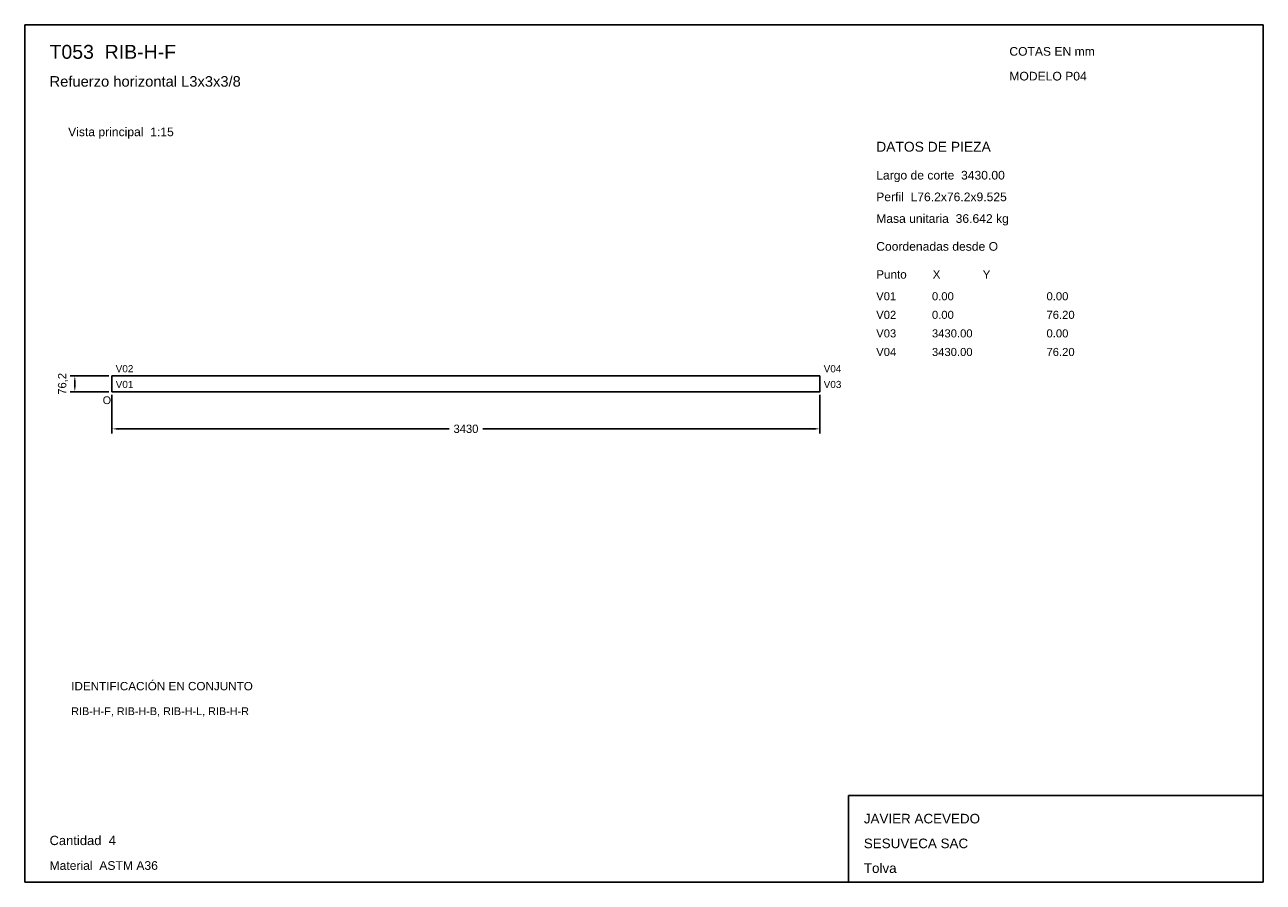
# Model space of a CAD drawing. Header units: millimetres. Extents: x 10 to 410, y 10 to 287.
import ezdxf

# ---------------------------------------------------------------- set-up
doc = ezdxf.new("R2010")
doc.units = ezdxf.units.MM
doc.styles.add('ARIAL', font='arial.ttf')
doc.dimstyles.get("Standard").update_dxf_attribs({"dimtxt": 2.5, "dimasz": 2.5, "dimexe": 1.25, "dimexo": 0.625, "dimtad": 1, "dimcen": 2.5, "dimazin": 3, "dimtfac": 1, "dimtmove": 0, "dimatfit": 3})

# ---------------------------------------------------------------- blocks, each defined once
blk = doc.blocks.new('_CLOSEDFILLED')
at = {"color": 0, "linetype": 'BYBLOCK'}
blk.add_solid([(-1, 0.16), (0, 0), (-1, -0.16)], dxfattribs=at)
blk = doc.blocks.new('*D1')
for p, q in [((38.17, 167.46), (38.17, 154.96)), ((266.83, 167.46), (266.83, 154.96)), ((40.17, 156.46), (147.1, 156.46)), ((157.9, 156.46), (264.83, 156.46))]:
    blk.add_line(p, q)
at = {"layer": 'Defpoints'}
for p in [(38.17, 168.46), (266.83, 168.46), (38.17, 156.46)]:
    blk.add_point(p, dxfattribs=at)
at = {"xscale": 2, "yscale": 2, "rotation": 180}
blk.add_blockref('_CLOSEDFILLED', (38.17, 156.46), dxfattribs=at)
at = {"xscale": 2, "yscale": 2}
blk.add_blockref('_CLOSEDFILLED', (266.83, 156.46), dxfattribs=at)
at = {"insert": (152.5, 156.46), "char_height": 2.7, "attachment_point": 5}
blk.add_mtext('3430', dxfattribs=at)

msp = doc.modelspace()

# ---------------------------------------------------------------- linework, layer by layer
for p, q in [((410, 287), (10, 287)), ((10, 287), (10, 10)), ((410, 10), (410, 287)), ((410, 38), (276, 38)), ((276, 38), (276, 10)), ((410, 10), (410, 38)), ((10, 10), (410, 10)), ((276, 10), (410, 10))]:
    msp.add_line(p, q)
for points in [[(38.16667, 173.54), (266.83333, 173.54), (266.83333, 173.54)], [(38.16667, 173.54), (38.16667, 168.46), (38.16667, 168.46)], [(266.83333, 173.54), (266.83333, 168.46), (266.83333, 168.46)], [(38.16667, 168.46), (266.83333, 168.46), (266.83333, 168.46)]]:
    msp.add_lwpolyline(points)

# ---------------------------------------------------------------- texts
at = {"style": 'ARIAL'}
for s, height, p in [('T053  RIB-H-F', 4.5, (18, 276)), ('COTAS EN mm', 2.8, (328, 277)), ('Refuerzo horizontal L3x3x3/8', 3.4, (18, 267)), ('MODELO P04', 2.8, (328, 269)), ('Vista principal  1:15', 2.8, (24, 251)), ('DATOS DE PIEZA', 3.2, (285, 246)), ('Largo de corte  3430.00', 2.8, (285, 237)), ('Perfil  L76.2x76.2x9.525', 2.8, (285, 230)), ('Masa unitaria  36.642 kg', 2.8, (285, 223)), ('Coordenadas desde O', 2.8, (285, 214)), ('Punto        X             Y', 2.7, (285, 205)), ('V01', 2.6, (285, 198)), ('0.00', 2.6, (303, 198)), ('0.00', 2.6, (340, 198)), ('V02', 2.6, (285, 192)), ('0.00', 2.6, (303, 192)), ('76.20', 2.6, (340, 192)), ('V03', 2.6, (285, 186)), ('3430.00', 2.6, (303, 186)), ('0.00', 2.6, (340, 186)), ('V04', 2.6, (285, 180)), ('3430.00', 2.6, (303, 180)), ('76.20', 2.6, (340, 180)), ('V02', 2.3, (39.36667, 174.74)), ('V04', 2.3, (268.03333, 174.74)), ('V01', 2.3, (39.36667, 169.66)), ('V03', 2.3, (268.03333, 169.66)), ('O', 2.5, (35.16667, 164.46)), ('IDENTIFICACIÓN EN CONJUNTO', 2.7, (25, 72)), ('RIB-H-F, RIB-H-B, RIB-H-L, RIB-H-R', 2.5, (25, 64)), ('JAVIER ACEVEDO', 3.1, (281, 29)), ('Cantidad  4', 3, (18, 22)), ('SESUVECA SAC', 3.1, (281, 21)), ('Material  ASTM A36', 2.8, (18, 14)), ('Tolva', 3.1, (281, 13))]:
    msp.add_text(s, height=height, dxfattribs=at).set_placement(p)

# ---------------------------------------------------------------- dimensions: what is measured, and where the dimension line sits
msp.add_linear_dim(base=(26.16667, 168.46), p1=(38.16667, 168.46), p2=(38.16667, 173.54), angle=90, dimstyle='Standard', override={"dimtxt": 2.7, "dimasz": 2, "dimexe": 1.5, "dimexo": 1, "dimgap": 1, "dimdec": 2, "dimlfac": 15, "dimzin": 8}).render()
dim = msp.add_linear_dim(base=(38.16667, 156.46), p1=(38.16667, 168.46), p2=(266.83333, 168.46), dimstyle='Standard', override={"dimtxt": 2.7, "dimasz": 2, "dimexe": 1.5, "dimexo": 1, "dimgap": 1, "dimdec": 2, "dimlfac": 15, "dimzin": 8})
dim.commit()
dim.dimension.update_dxf_attribs({"geometry": '*D1', "text_midpoint": (152.5, 156.46)})

doc.saveas('drawing.dxf')
